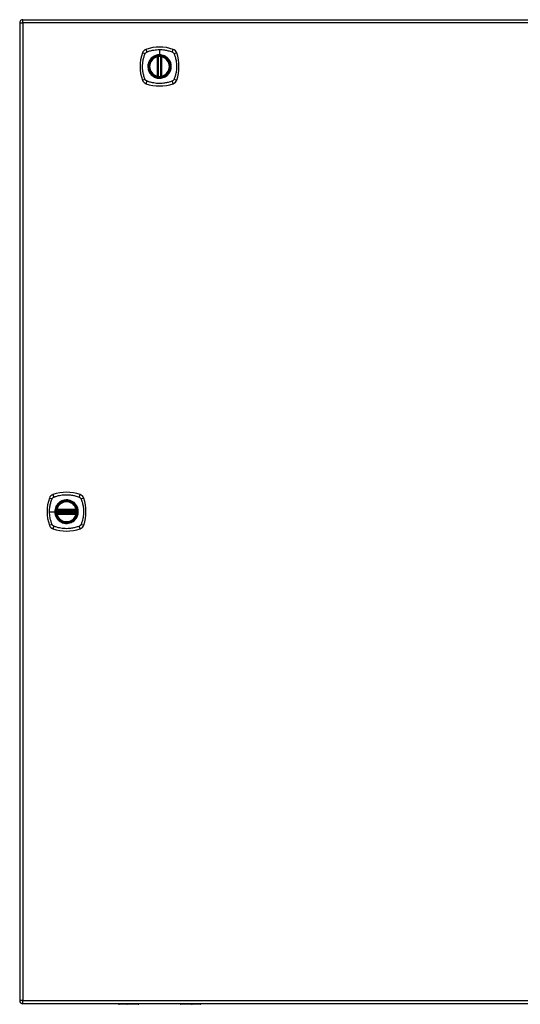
# Model space of a CAD drawing. Header units: inches. Extents: x 84 to 204, y 61 to 91.
# Tile 4 of 6: x 144 to 160, y 61 to 91. Entities that reach past the tile are written whole.
import ezdxf

# ---------------------------------------------------------------- set-up
doc = ezdxf.new("R2010")
doc.units = ezdxf.units.IN
doc.header["$MEASUREMENT"] = 0
doc.layers.add('Visible Edges(ANSI)', color=7, linetype='Continuous', lineweight=25)
doc.layers.add('Visible Tangent Edges(ANSI)', color=7, linetype='Continuous', lineweight=25)

msp = doc.modelspace()

# ---------------------------------------------------------------- linework, layer by layer
at = {"layer": 'Visible Edges(ANSI)'}
for p, q in [((144.554, 91.084), (204.159, 91.084)), ((144.455, 90.985), (144.455, 61.265)), ((148.646, 89.368), (148.646, 89.953)), ((148.666, 89.363), (148.666, 89.957)), ((148.745, 89.957), (148.745, 89.363)), ((148.765, 89.953), (148.765, 89.368)), ((145.583, 76.165), (146.176, 76.165)), ((146.176, 76.086), (145.583, 76.086)), ((145.587, 76.184), (146.172, 76.184)), ((146.172, 76.066), (145.587, 76.066)), ((204.159, 61.166), (144.554, 61.166)), ((148.06, 61.147), (147.475, 61.147)), ((148.076, 61.166), (148.076, 61.162)), ((149.335, 61.162), (149.335, 61.166)), ((149.936, 61.147), (149.351, 61.147))]:
    msp.add_line(p, q, dxfattribs=at)
for centre, radius in [((148.705, 89.66), 0.32), ((148.705, 89.66), 0.315), ((145.879, 76.125), 0.32), ((145.879, 76.125), 0.315)]:
    msp.add_circle(centre, radius, dxfattribs=at)
for centre, radius, start, end in [((144.554, 90.985), 0.099, 90, 180), ((148.351, 90.015), 0.177, 108.7722, 161.2278), ((148.705, 88.971), 1.28, 71.2278, 108.7722), ((149.06, 90.015), 0.177, 18.7722, 71.2278), ((149.394, 89.66), 1.28, 161.2278, 198.7722), ((148.705, 89.66), 0.313, 103.6344, 256.3656), ((148.705, 89.66), 0.313, 99.784, 103.6344), ((148.634, 89.953), 0.0118, 0, 103.6344), ((148.654, 89.957), 0.0118, 0, 99.784), ((148.705, 89.66), 0.313, 84.7499, 95.2501), ((148.757, 89.957), 0.0118, 80.216, 180), ((148.705, 89.66), 0.313, 76.3656, 80.216), ((148.776, 89.953), 0.0118, 76.3656, 180), ((148.705, 89.66), 0.313, 283.6344, 76.3656), ((148.016, 89.66), 1.28, 341.2278, 18.7722), ((148.351, 89.305), 0.177, 198.7722, 251.2278), ((148.634, 89.368), 0.0118, 256.3656, 0), ((148.705, 89.66), 0.313, 256.3656, 260.216), ((148.654, 89.363), 0.0118, 260.216, 0), ((148.705, 89.66), 0.313, 264.7499, 275.2501), ((148.757, 89.363), 0.0118, 180, 279.784), ((148.705, 89.66), 0.313, 279.784, 283.6344), ((148.776, 89.368), 0.0118, 180, 283.6344), ((149.06, 89.305), 0.177, 288.7722, 341.2278), ((148.705, 90.349), 1.28, 251.2278, 288.7722), ((145.525, 76.48), 0.177, 108.7722, 161.2278), ((145.879, 75.436), 1.28, 71.2278, 108.7722), ((146.234, 76.48), 0.177, 18.7722, 71.2278), ((146.568, 76.125), 1.28, 161.2278, 198.7722), ((145.879, 76.125), 0.313, 13.6344, 166.3656), ((145.19, 76.125), 1.28, 341.2278, 18.7722), ((145.879, 76.125), 0.313, 174.7499, 185.2501), ((145.879, 76.125), 0.313, 166.3656, 170.216), ((145.583, 76.176), 0.0118, 170.216, 270), ((145.583, 76.074), 0.0118, 90, 189.784), ((145.879, 76.125), 0.313, 189.784, 193.6344), ((145.587, 76.196), 0.0118, 166.3656, 270), ((145.587, 76.054), 0.0118, 90, 193.6344), ((145.879, 76.125), 0.313, 193.6344, 346.3656), ((146.172, 76.196), 0.0118, 270, 13.6344), ((146.172, 76.054), 0.0118, 346.3656, 90), ((146.176, 76.176), 0.0118, 270, 9.784), ((146.176, 76.074), 0.0118, 350.216, 90), ((145.879, 76.125), 0.313, 9.784, 13.6344), ((145.879, 76.125), 0.313, 346.3656, 350.216), ((145.879, 76.125), 0.313, 354.7499, 5.2501), ((145.525, 75.77), 0.177, 198.7722, 251.2278), ((145.879, 76.814), 1.28, 251.2278, 288.7722), ((146.234, 75.77), 0.177, 288.7722, 341.2278), ((144.554, 61.265), 0.099, 180, 270), ((147.475, 61.166), 0.0197, 180.5386, 270), ((148.06, 61.162), 0.0157, 270, 0), ((149.351, 61.162), 0.0157, 180, 270), ((149.936, 61.166), 0.0197, 270, 359.4614)]:
    msp.add_arc(centre, radius, start, end, dxfattribs=at)
for points, knots in [([(148.677, 89.972), (148.675, 89.972), (148.674, 89.972), (148.669, 89.971), (148.667, 89.971), (148.661, 89.97), (148.658, 89.97), (148.654, 89.969), (148.652, 89.969), (148.652, 89.969)], [0, 0, 0, 0, 0.01176793, 0.01176793, 0.03059662, 0.03059662, 0.06072253, 0.06072253, 0.09414345, 0.09414345, 0.09414345, 0.09414345]), ([(148.759, 89.969), (148.759, 89.969), (148.758, 89.969), (148.758, 89.969), (148.757, 89.969), (148.753, 89.97), (148.751, 89.97), (148.743, 89.971), (148.739, 89.971), (148.734, 89.972)], [0, 0, 0, 0, 0.01176876, 0.01176876, 0.03059878, 0.03059878, 0.0607268, 0.0607268, 0.09415008, 0.09415008, 0.09415008, 0.09415008]), ([(148.652, 89.352), (148.652, 89.352), (148.654, 89.352), (148.658, 89.351), (148.661, 89.35), (148.667, 89.35), (148.669, 89.349), (148.674, 89.349), (148.675, 89.349), (148.677, 89.349)], [0, 0, 0, 0, 0.03342093, 0.03342093, 0.06354683, 0.06354683, 0.08237552, 0.08237552, 0.09414345, 0.09414345, 0.09414345, 0.09414345]), ([(148.734, 89.349), (148.739, 89.349), (148.743, 89.349), (148.751, 89.35), (148.753, 89.351), (148.757, 89.351), (148.758, 89.352), (148.758, 89.352), (148.759, 89.352), (148.759, 89.352)], [0, 0, 0, 0, 0.03342328, 0.03342328, 0.06355131, 0.06355131, 0.08238132, 0.08238132, 0.09415008, 0.09415008, 0.09415008, 0.09415008]), ([(145.571, 76.178), (145.571, 76.178), (145.571, 76.178), (145.571, 76.177), (145.571, 76.177), (145.57, 76.173), (145.57, 76.17), (145.569, 76.163), (145.568, 76.158), (145.568, 76.154)], [0, 0, 0, 0, 0.01176876, 0.01176876, 0.03059878, 0.03059878, 0.0607268, 0.0607268, 0.09415008, 0.09415008, 0.09415008, 0.09415008]), ([(145.568, 76.097), (145.568, 76.095), (145.568, 76.093), (145.569, 76.089), (145.569, 76.087), (145.57, 76.081), (145.57, 76.078), (145.571, 76.073), (145.571, 76.072), (145.571, 76.072)], [0, 0, 0, 0, 0.01176793, 0.01176793, 0.03059662, 0.03059662, 0.06072253, 0.06072253, 0.09414345, 0.09414345, 0.09414345, 0.09414345]), ([(146.191, 76.154), (146.191, 76.158), (146.19, 76.163), (146.189, 76.17), (146.189, 76.173), (146.188, 76.177), (146.188, 76.177), (146.188, 76.178), (146.188, 76.178), (146.188, 76.178)], [0, 0, 0, 0, 0.03342328, 0.03342328, 0.06355131, 0.06355131, 0.08238132, 0.08238132, 0.09415008, 0.09415008, 0.09415008, 0.09415008]), ([(146.188, 76.072), (146.188, 76.072), (146.188, 76.073), (146.189, 76.078), (146.189, 76.081), (146.19, 76.087), (146.19, 76.089), (146.191, 76.093), (146.191, 76.095), (146.191, 76.097)], [0, 0, 0, 0, 0.03342093, 0.03342093, 0.06354683, 0.06354683, 0.08237552, 0.08237552, 0.09414345, 0.09414345, 0.09414345, 0.09414345])]:
    msp.add_open_spline(points, degree=3, knots=knots, dxfattribs=at)
at = {"layer": 'Visible Tangent Edges(ANSI)'}
for p, q in [((144.554, 90.985), (144.554, 91.084)), ((144.455, 90.985), (144.554, 90.985)), ((204.159, 90.985), (144.554, 90.985)), ((144.554, 90.985), (144.554, 61.265)), ((148.705, 90.177), (148.705, 90.017)), ((148.634, 89.953), (148.632, 89.964)), ((148.634, 89.953), (148.646, 89.953)), ((148.634, 89.953), (148.634, 89.368)), ((148.646, 89.953), (148.656, 89.953)), ((148.652, 89.969), (148.653, 89.963)), ((148.656, 89.957), (148.666, 89.957)), ((148.656, 89.368), (148.656, 89.953)), ((148.678, 89.96), (148.677, 89.972)), ((148.678, 89.36), (148.678, 89.96)), ((148.705, 90.012), (148.705, 90.017)), ((148.733, 89.96), (148.734, 89.972)), ((148.733, 89.96), (148.733, 89.36)), ((148.745, 89.957), (148.755, 89.957)), ((148.755, 89.953), (148.765, 89.953)), ((148.755, 89.953), (148.755, 89.368)), ((148.758, 89.963), (148.759, 89.969)), ((148.765, 89.953), (148.776, 89.953)), ((148.779, 89.964), (148.776, 89.953)), ((148.776, 89.368), (148.776, 89.953)), ((148.632, 89.356), (148.634, 89.368)), ((148.646, 89.368), (148.634, 89.368)), ((148.656, 89.368), (148.646, 89.368)), ((148.653, 89.358), (148.652, 89.352)), ((148.666, 89.363), (148.656, 89.363)), ((148.677, 89.349), (148.678, 89.36)), ((148.734, 89.349), (148.733, 89.36)), ((148.755, 89.363), (148.745, 89.363)), ((148.765, 89.368), (148.755, 89.368)), ((148.759, 89.352), (148.758, 89.358)), ((148.776, 89.368), (148.765, 89.368)), ((148.776, 89.368), (148.779, 89.356)), ((145.363, 76.125), (145.523, 76.125)), ((145.527, 76.125), (145.523, 76.125)), ((145.58, 76.153), (145.568, 76.154)), ((145.58, 76.098), (145.568, 76.097)), ((145.577, 76.177), (145.571, 76.178)), ((145.571, 76.072), (145.577, 76.073)), ((145.575, 76.199), (145.587, 76.196)), ((145.587, 76.054), (145.575, 76.051)), ((145.58, 76.153), (146.179, 76.153)), ((146.179, 76.098), (145.58, 76.098)), ((145.583, 76.165), (145.583, 76.175)), ((145.583, 76.076), (145.583, 76.086)), ((145.587, 76.184), (145.587, 76.196)), ((146.172, 76.196), (145.587, 76.196)), ((145.587, 76.175), (145.587, 76.184)), ((145.587, 76.175), (146.172, 76.175)), ((145.587, 76.066), (145.587, 76.076)), ((146.172, 76.076), (145.587, 76.076)), ((145.587, 76.054), (145.587, 76.066)), ((145.587, 76.054), (146.172, 76.054)), ((146.172, 76.196), (146.184, 76.199)), ((146.172, 76.196), (146.172, 76.184)), ((146.172, 76.184), (146.172, 76.175)), ((146.172, 76.076), (146.172, 76.066)), ((146.172, 76.066), (146.172, 76.054)), ((146.184, 76.051), (146.172, 76.054)), ((146.176, 76.175), (146.176, 76.165)), ((146.176, 76.086), (146.176, 76.076)), ((146.191, 76.154), (146.179, 76.153)), ((146.191, 76.097), (146.179, 76.098)), ((146.188, 76.178), (146.182, 76.177)), ((146.182, 76.073), (146.188, 76.072)), ((144.554, 61.265), (144.455, 61.265)), ((144.554, 61.166), (144.554, 61.265)), ((144.554, 61.265), (204.159, 61.265)), ((147.475, 61.166), (147.475, 61.147)), ((148.06, 61.147), (148.06, 61.166)), ((149.351, 61.166), (149.351, 61.147)), ((149.936, 61.147), (149.936, 61.166))]:
    msp.add_line(p, q, dxfattribs=at)
for centre, radius in [((148.705, 89.66), 0.346), ((148.705, 89.66), 0.342), ((148.705, 89.66), 0.325), ((148.705, 89.66), 0.324), ((145.879, 76.125), 0.346), ((145.879, 76.125), 0.342), ((145.879, 76.125), 0.325), ((145.879, 76.125), 0.324)]:
    msp.add_circle(centre, radius, dxfattribs=at)
for centre, start, end in [((148.705, 89.66), 103.6344, 256.3656), ((148.705, 89.66), 84.7499, 95.2501), ((148.705, 89.66), 283.6344, 76.3656), ((148.705, 89.66), 264.7499, 275.2501), ((145.879, 76.125), 13.6344, 166.3656), ((145.879, 76.125), 174.7499, 185.2501), ((145.879, 76.125), 193.6344, 346.3656), ((145.879, 76.125), 354.7499, 5.2501)]:
    msp.add_arc(centre, 0.301, start, end, dxfattribs=at)
for centre, major_axis, ratio, start_param, end_param in [((148.331, 90.073), (-0.037, 0.112), 0.042597, 0.170073, 1.307344), ((149.08, 90.073), (0.037, 0.112), 0.042597, 4.975842, 6.113112), ((148.293, 90.035), (-0.112, 0.037), 0.042597, 4.975842, 6.113112), ((148.652, 89.968), (-0.00893, -0.00773), 0.431674, 0, 1.315955), ((148.658, 89.957), (-0.0116, -0.0021), 0.025638, 4.856604, 6.283185), ((148.753, 89.957), (0.0116, -0.0021), 0.025638, 0, 1.426581), ((148.759, 89.968), (0.00893, -0.00773), 0.431674, 4.96723, 6.283185), ((149.118, 90.035), (0.112, 0.037), 0.042597, 0.170073, 1.307344), ((148.293, 89.286), (-0.112, -0.037), 0.042597, 0.170073, 1.307344), ((148.331, 89.248), (-0.037, -0.112), 0.042597, 4.975842, 6.113112), ((148.652, 89.352), (-0.00893, 0.00773), 0.431674, 4.96723, 6.283185), ((148.658, 89.363), (-0.0116, 0.0021), 0.025638, 0, 1.426581), ((148.753, 89.363), (0.0116, 0.0021), 0.025638, 4.856604, 6.283185), ((148.759, 89.352), (0.00893, 0.00773), 0.431674, 0, 1.315955), ((149.08, 89.248), (0.037, -0.112), 0.042597, 0.170073, 1.307344), ((149.118, 89.286), (0.112, -0.037), 0.042597, 4.975842, 6.113112), ((145.505, 76.538), (-0.037, 0.112), 0.042597, 0.170073, 1.307344), ((146.254, 76.538), (0.037, 0.112), 0.042597, 4.975842, 6.113112), ((145.467, 76.5), (-0.112, 0.037), 0.042597, 4.975842, 6.113112), ((146.292, 76.5), (0.112, 0.037), 0.042597, 0.170073, 1.307344), ((145.571, 76.178), (0.00773, 0.00893), 0.431674, 4.96723, 6.283185), ((145.571, 76.072), (0.00773, -0.00893), 0.431674, 0, 1.315955), ((145.583, 76.173), (0.0021, 0.0116), 0.025638, 0, 1.426581), ((145.583, 76.078), (0.0021, -0.0116), 0.025638, 4.856604, 6.283185), ((146.176, 76.173), (-0.0021, 0.0116), 0.025638, 4.856604, 6.283185), ((146.176, 76.078), (-0.0021, -0.0116), 0.025638, 0, 1.426581), ((146.188, 76.178), (-0.00773, 0.00893), 0.431674, 0, 1.315955), ((146.188, 76.072), (-0.00773, -0.00893), 0.431674, 4.96723, 6.283185), ((145.467, 75.751), (-0.112, -0.037), 0.042597, 0.170073, 1.307344), ((145.505, 75.713), (-0.037, -0.112), 0.042597, 4.975842, 6.113112), ((146.254, 75.713), (0.037, -0.112), 0.042597, 0.170073, 1.307344), ((146.292, 75.751), (0.112, -0.037), 0.042597, 4.975842, 6.113112)]:
    msp.add_ellipse(centre, major_axis=major_axis, ratio=ratio, start_param=start_param, end_param=end_param, dxfattribs=at)
for points, knots in [([(148.317, 90.1), (148.321, 90.102), (148.326, 90.104), (148.33, 90.107), (148.334, 90.108), (148.337, 90.109), (148.348, 90.113), (148.355, 90.116), (148.377, 90.123), (148.391, 90.128), (148.424, 90.138), (148.443, 90.143), (148.483, 90.152), (148.505, 90.157), (148.556, 90.166), (148.586, 90.17), (148.646, 90.175), (148.675, 90.177), (148.705, 90.177)], [-2.0916334, -2.0916334, -2.0916334, -2.0916334, -2.0642813, -2.0642813, -2.0642813, -2.0356922, -2.0356922, -1.9797509, -1.9797509, -1.8678685, -1.8678685, -1.7251565, -1.7251565, -1.5653756, -1.5653756, -1.3447881, -1.3447881, -1.1256399, -1.1256399, -1.1256399, -1.1256399]), ([(148.705, 90.177), (148.709, 90.177), (148.713, 90.177), (148.763, 90.176), (148.809, 90.173), (148.893, 90.16), (148.932, 90.152), (149.007, 90.132), (149.044, 90.12), (149.081, 90.107), (149.085, 90.104), (149.09, 90.102), (149.094, 90.1)], [-1.1256399, -1.1256399, -1.1256399, -1.1256399, -1.0995163, -1.0995163, -0.7599169, -0.7599169, -0.4729864, -0.4729864, -0.1860606, -0.1860606, -0.1860606, -0.158713, -0.158713, -0.158713, -0.158713]), ([(148.266, 89.272), (148.263, 89.276), (148.261, 89.28), (148.259, 89.285), (148.246, 89.321), (148.234, 89.358), (148.214, 89.434), (148.206, 89.472), (148.193, 89.557), (148.189, 89.603), (148.189, 89.683), (148.19, 89.717), (148.196, 89.78), (148.2, 89.81), (148.209, 89.861), (148.213, 89.882), (148.223, 89.922), (148.228, 89.941), (148.238, 89.974), (148.243, 89.989), (148.25, 90.01), (148.253, 90.018), (148.256, 90.028), (148.258, 90.032), (148.259, 90.036), (148.261, 90.04), (148.263, 90.045), (148.266, 90.049)], [-2.091632, -2.091632, -2.091632, -2.091632, -2.064284, -2.064284, -2.064284, -1.777358, -1.777358, -1.490428, -1.490428, -1.150828, -1.150828, -0.905556, -0.905556, -0.684969, -0.684969, -0.525188, -0.525188, -0.382476, -0.382476, -0.270594, -0.270594, -0.214652, -0.214652, -0.186063, -0.186063, -0.186063, -0.158711, -0.158711, -0.158711, -0.158711]), ([(148.266, 90.049), (148.266, 90.05), (148.266, 90.051), (148.27, 90.057), (148.273, 90.062), (148.28, 90.071), (148.283, 90.075), (148.287, 90.079)], [-0.07033438, -0.07033438, -0.07033438, -0.07033438, -0.06421309, -0.06421309, -0.02948796, -0.02948796, 0, 0, 0, 0]), ([(148.287, 90.079), (148.295, 90.087), (148.305, 90.094), (148.316, 90.1), (148.316, 90.1), (148.317, 90.1)], [-0.96795364, -0.96795364, -0.96795364, -0.96795364, -0.90021117, -0.90021117, -0.8975441, -0.8975441, -0.8975441, -0.8975441]), ([(148.431, 89.888), (148.396, 89.846), (148.37, 89.795), (148.35, 89.708), (148.347, 89.672), (148.353, 89.585), (148.368, 89.534), (148.404, 89.469), (148.417, 89.45), (148.431, 89.433)], [-2.261677, -2.261677, -2.261677, -2.261677, -1.798938, -1.798938, -1.507093, -1.507093, -1.067939, -1.067939, -0.878435, -0.878435, -0.878435, -0.878435]), ([(148.705, 90.012), (148.728, 90.012), (148.751, 90.01), (148.803, 90), (148.83, 89.991), (148.883, 89.966), (148.908, 89.95), (148.93, 89.932), (148.964, 89.903), (148.993, 89.869), (149.036, 89.79), (149.05, 89.746), (149.059, 89.667), (149.058, 89.632), (149.042, 89.539), (149.015, 89.482), (148.977, 89.435), (148.949, 89.402), (148.916, 89.374), (148.84, 89.332), (148.797, 89.318), (148.735, 89.309), (148.714, 89.308), (148.655, 89.31), (148.617, 89.317), (148.544, 89.345), (148.51, 89.364), (148.481, 89.389), (148.447, 89.417), (148.418, 89.452), (148.372, 89.536), (148.357, 89.586), (148.352, 89.672), (148.355, 89.707), (148.375, 89.793), (148.4, 89.843), (148.434, 89.885), (148.463, 89.921), (148.5, 89.95), (148.557, 89.98), (148.573, 89.987), (148.627, 90.006), (148.666, 90.012), (148.705, 90.012)], [-3.141593, -3.141593, -3.141593, -3.141593, -2.946484, -2.946484, -2.698623, -2.698623, -2.450768, -2.450768, -2.450768, -2.075295, -2.075295, -1.686192, -1.686192, -1.395223, -1.395223, -0.880236, -0.880236, -0.880236, -0.512165, -0.512165, -0.139879, -0.139879, 0.031355, 0.031355, 0.361026, 0.361026, 0.690691, 0.690691, 0.690691, 1.067939, 1.067939, 1.507093, 1.507093, 1.798938, 1.798938, 2.261677, 2.261677, 2.261677, 2.656394, 2.656394, 2.806973, 2.806973, 3.141593, 3.141593, 3.141593, 3.141593]), ([(148.705, 90.017), (148.666, 90.017), (148.626, 90.01), (148.571, 89.991), (148.555, 89.984), (148.517, 89.964), (148.497, 89.951), (148.478, 89.935)], [-3.1415927, -3.1415927, -3.1415927, -3.1415927, -2.8069728, -2.8069728, -2.6563938, -2.6563938, -2.4492433, -2.4492433, -2.4492433, -2.4492433]), ([(148.653, 89.963), (148.652, 89.963), (148.651, 89.964), (148.649, 89.965), (148.647, 89.965), (148.645, 89.965), (148.644, 89.965), (148.643, 89.966), (148.642, 89.966), (148.641, 89.966), (148.64, 89.966), (148.638, 89.965), (148.637, 89.965), (148.634, 89.965), (148.633, 89.965), (148.632, 89.964)], [0, 0, 0, 0, 0.0147084, 0.0147084, 0.031518, 0.031518, 0.04202399, 0.04202399, 0.04727699, 0.04727699, 0.05568179, 0.05568179, 0.06912947, 0.06912947, 0.08404799, 0.08404799, 0.08404799, 0.08404799]), ([(148.656, 89.957), (148.656, 89.958), (148.655, 89.959), (148.655, 89.96), (148.654, 89.961), (148.654, 89.962), (148.653, 89.963)], [-0.0331638, -0.0331638, -0.0331638, -0.0331638, -0.01452823, -0.01452823, -0.01452823, 0, 0, 0, 0]), ([(148.656, 89.953), (148.656, 89.953), (148.656, 89.954), (148.656, 89.955), (148.656, 89.955), (148.656, 89.956), (148.656, 89.956), (148.656, 89.957), (148.656, 89.957), (148.656, 89.957)], [0, 0, 0, 0, 0.00371762, 0.00371762, 0.00706872, 0.00706872, 0.00916316, 0.00916316, 0.01047218, 0.01047218, 0.01047218, 0.01047218]), ([(148.666, 89.957), (148.666, 89.957), (148.667, 89.957), (148.669, 89.958), (148.67, 89.958), (148.673, 89.959), (148.674, 89.959), (148.676, 89.96), (148.677, 89.96), (148.678, 89.96)], [-0.09414345, -0.09414345, -0.09414345, -0.09414345, -0.06072253, -0.06072253, -0.03059662, -0.03059662, -0.01176793, -0.01176793, 0, 0, 0, 0]), ([(148.933, 89.935), (148.91, 89.954), (148.885, 89.97), (148.832, 89.995), (148.804, 90.005), (148.752, 90.015), (148.729, 90.017), (148.705, 90.017)], [2.4507676, 2.4507676, 2.4507676, 2.4507676, 2.6986231, 2.6986231, 2.9464842, 2.9464842, 3.1415927, 3.1415927, 3.1415927, 3.1415927]), ([(148.733, 89.96), (148.735, 89.96), (148.737, 89.959), (148.741, 89.958), (148.742, 89.958), (148.744, 89.957), (148.744, 89.957), (148.745, 89.957), (148.745, 89.957), (148.745, 89.957)], [-0.09415008, -0.09415008, -0.09415008, -0.09415008, -0.0607268, -0.0607268, -0.03059878, -0.03059878, -0.01176876, -0.01176876, 0, 0, 0, 0]), ([(148.755, 89.957), (148.755, 89.957), (148.755, 89.957), (148.755, 89.956), (148.755, 89.956), (148.755, 89.955), (148.755, 89.955), (148.755, 89.954), (148.755, 89.953), (148.755, 89.953)], [0, 0, 0, 0, 0.00130902, 0.00130902, 0.00340346, 0.00340346, 0.00675456, 0.00675456, 0.01047218, 0.01047218, 0.01047218, 0.01047218]), ([(148.779, 89.964), (148.778, 89.965), (148.777, 89.965), (148.774, 89.965), (148.772, 89.966), (148.77, 89.966), (148.769, 89.966), (148.767, 89.965), (148.767, 89.965), (148.766, 89.965), (148.765, 89.965), (148.763, 89.965), (148.762, 89.965), (148.76, 89.964), (148.759, 89.963), (148.758, 89.963)], [-0.00107612, -0.00107612, -0.00107612, -0.00107612, 0.01363228, 0.01363228, 0.03044188, 0.03044188, 0.04094788, 0.04094788, 0.04620088, 0.04620088, 0.05460568, 0.05460568, 0.06805335, 0.06805335, 0.08297187, 0.08297187, 0.08297187, 0.08297187]), ([(148.98, 89.433), (149.019, 89.48), (149.046, 89.537), (149.063, 89.631), (149.064, 89.667), (149.055, 89.747), (149.04, 89.792), (149.007, 89.852), (148.994, 89.871), (148.98, 89.888)], [0.880236, 0.880236, 0.880236, 0.880236, 1.395223, 1.395223, 1.686192, 1.686192, 2.075295, 2.075295, 2.263394, 2.263394, 2.263394, 2.263394]), ([(149.094, 90.1), (149.102, 90.097), (149.109, 90.092), (149.126, 90.078), (149.135, 90.068), (149.143, 90.054), (149.144, 90.051), (149.145, 90.049)], [0, 0, 0, 0, 0.0481127, 0.0481127, 0.1250929, 0.1250929, 0.1407015, 0.1407015, 0.1407015, 0.1407015]), ([(149.145, 90.049), (149.147, 90.045), (149.15, 90.04), (149.152, 90.036), (149.153, 90.032), (149.154, 90.028), (149.158, 90.018), (149.161, 90.01), (149.168, 89.989), (149.173, 89.974), (149.183, 89.941), (149.188, 89.922), (149.198, 89.882), (149.202, 89.861), (149.211, 89.81), (149.215, 89.78), (149.221, 89.717), (149.222, 89.683), (149.221, 89.603), (149.218, 89.557), (149.205, 89.472), (149.197, 89.434), (149.177, 89.358), (149.165, 89.321), (149.152, 89.285), (149.15, 89.28), (149.147, 89.276), (149.145, 89.272)], [-2.091633, -2.091633, -2.091633, -2.091633, -2.064281, -2.064281, -2.064281, -2.035692, -2.035692, -1.979751, -1.979751, -1.867869, -1.867869, -1.725157, -1.725157, -1.565376, -1.565376, -1.344788, -1.344788, -1.099516, -1.099516, -0.759917, -0.759917, -0.472986, -0.472986, -0.186061, -0.186061, -0.186061, -0.158713, -0.158713, -0.158713, -0.158713]), ([(148.317, 89.22), (148.315, 89.221), (148.313, 89.222), (148.303, 89.228), (148.296, 89.233), (148.283, 89.245), (148.278, 89.251), (148.27, 89.262), (148.268, 89.267), (148.266, 89.272)], [-0.1406326, -0.1406326, -0.1406326, -0.1406326, -0.1276168, -0.1276168, -0.0774468, -0.0774468, -0.0297872, -0.0297872, 0, 0, 0, 0]), ([(149.094, 89.22), (149.09, 89.218), (149.085, 89.216), (149.081, 89.214), (149.044, 89.2), (149.007, 89.188), (148.932, 89.169), (148.893, 89.161), (148.809, 89.148), (148.763, 89.144), (148.683, 89.143), (148.649, 89.145), (148.586, 89.15), (148.556, 89.154), (148.505, 89.164), (148.483, 89.168), (148.443, 89.178), (148.424, 89.183), (148.391, 89.193), (148.377, 89.197), (148.355, 89.205), (148.348, 89.207), (148.337, 89.211), (148.334, 89.213), (148.33, 89.214), (148.326, 89.216), (148.321, 89.218), (148.317, 89.22)], [-2.091632, -2.091632, -2.091632, -2.091632, -2.064284, -2.064284, -2.064284, -1.777358, -1.777358, -1.490428, -1.490428, -1.150828, -1.150828, -0.905556, -0.905556, -0.684969, -0.684969, -0.525188, -0.525188, -0.382476, -0.382476, -0.270594, -0.270594, -0.214652, -0.214652, -0.186063, -0.186063, -0.186063, -0.158711, -0.158711, -0.158711, -0.158711]), ([(148.478, 89.386), (148.508, 89.361), (148.542, 89.341), (148.616, 89.313), (148.655, 89.305), (148.714, 89.303), (148.735, 89.304), (148.799, 89.313), (148.842, 89.328), (148.899, 89.36), (148.917, 89.372), (148.933, 89.386)], [-0.690691, -0.690691, -0.690691, -0.690691, -0.361026, -0.361026, -0.031355, -0.031355, 0.139879, 0.139879, 0.512165, 0.512165, 0.692534, 0.692534, 0.692534, 0.692534]), ([(148.632, 89.356), (148.633, 89.356), (148.634, 89.355), (148.637, 89.355), (148.639, 89.355), (148.641, 89.355), (148.642, 89.355), (148.643, 89.355), (148.644, 89.355), (148.645, 89.355), (148.646, 89.355), (148.648, 89.356), (148.649, 89.356), (148.651, 89.357), (148.652, 89.357), (148.653, 89.358)], [-0.00107612, -0.00107612, -0.00107612, -0.00107612, 0.01363228, 0.01363228, 0.03044188, 0.03044188, 0.04094788, 0.04094788, 0.04620088, 0.04620088, 0.05460568, 0.05460568, 0.06805335, 0.06805335, 0.08297187, 0.08297187, 0.08297187, 0.08297187]), ([(148.656, 89.363), (148.656, 89.364), (148.656, 89.364), (148.656, 89.364), (148.656, 89.364), (148.656, 89.365), (148.656, 89.366), (148.656, 89.367), (148.656, 89.367), (148.656, 89.368)], [0, 0, 0, 0, 0.00130902, 0.00130902, 0.00340346, 0.00340346, 0.00675456, 0.00675456, 0.01047218, 0.01047218, 0.01047218, 0.01047218]), ([(148.678, 89.36), (148.677, 89.36), (148.676, 89.361), (148.674, 89.361), (148.673, 89.361), (148.67, 89.362), (148.669, 89.363), (148.667, 89.363), (148.666, 89.363), (148.666, 89.363)], [-0.09414345, -0.09414345, -0.09414345, -0.09414345, -0.08237552, -0.08237552, -0.06354683, -0.06354683, -0.03342093, -0.03342093, 0, 0, 0, 0]), ([(148.745, 89.363), (148.745, 89.363), (148.745, 89.363), (148.744, 89.363), (148.744, 89.363), (148.742, 89.363), (148.741, 89.362), (148.737, 89.361), (148.735, 89.361), (148.733, 89.36)], [-0.09415008, -0.09415008, -0.09415008, -0.09415008, -0.08238132, -0.08238132, -0.06355131, -0.06355131, -0.03342328, -0.03342328, 0, 0, 0, 0]), ([(148.755, 89.368), (148.755, 89.367), (148.755, 89.367), (148.755, 89.366), (148.755, 89.365), (148.755, 89.364), (148.755, 89.364), (148.755, 89.364), (148.755, 89.364), (148.755, 89.363)], [0, 0, 0, 0, 0.00371762, 0.00371762, 0.00706872, 0.00706872, 0.00916316, 0.00916316, 0.01047218, 0.01047218, 0.01047218, 0.01047218]), ([(148.755, 89.363), (148.755, 89.362), (148.756, 89.361), (148.756, 89.36), (148.757, 89.359), (148.757, 89.358), (148.758, 89.358)], [-0.0331638, -0.0331638, -0.0331638, -0.0331638, -0.01452823, -0.01452823, -0.01452823, 0, 0, 0, 0]), ([(148.758, 89.358), (148.759, 89.357), (148.76, 89.357), (148.762, 89.356), (148.764, 89.356), (148.766, 89.355), (148.767, 89.355), (148.768, 89.355), (148.769, 89.355), (148.77, 89.355), (148.771, 89.355), (148.773, 89.355), (148.774, 89.355), (148.777, 89.355), (148.778, 89.356), (148.779, 89.356)], [0, 0, 0, 0, 0.0147084, 0.0147084, 0.031518, 0.031518, 0.04202399, 0.04202399, 0.04727699, 0.04727699, 0.05568179, 0.05568179, 0.06912947, 0.06912947, 0.08404799, 0.08404799, 0.08404799, 0.08404799]), ([(149.145, 89.272), (149.142, 89.264), (149.137, 89.257), (149.124, 89.24), (149.113, 89.231), (149.099, 89.223), (149.097, 89.221), (149.094, 89.22)], [0, 0, 0, 0, 0.0481127, 0.0481127, 0.1250929, 0.1250929, 0.1407015, 0.1407015, 0.1407015, 0.1407015]), ([(145.491, 76.565), (145.495, 76.567), (145.5, 76.569), (145.504, 76.572), (145.508, 76.573), (145.511, 76.574), (145.522, 76.578), (145.529, 76.581), (145.551, 76.588), (145.565, 76.593), (145.598, 76.603), (145.617, 76.608), (145.657, 76.617), (145.679, 76.622), (145.73, 76.631), (145.76, 76.635), (145.823, 76.641), (145.857, 76.642), (145.937, 76.641), (145.983, 76.638), (146.067, 76.625), (146.106, 76.617), (146.181, 76.597), (146.218, 76.585), (146.255, 76.572), (146.259, 76.569), (146.264, 76.567), (146.268, 76.565)], [-2.091633, -2.091633, -2.091633, -2.091633, -2.064281, -2.064281, -2.064281, -2.035692, -2.035692, -1.979751, -1.979751, -1.867869, -1.867869, -1.725157, -1.725157, -1.565376, -1.565376, -1.344788, -1.344788, -1.099516, -1.099516, -0.759917, -0.759917, -0.472986, -0.472986, -0.186061, -0.186061, -0.186061, -0.158713, -0.158713, -0.158713, -0.158713]), ([(145.363, 76.125), (145.363, 76.129), (145.363, 76.132), (145.363, 76.182), (145.367, 76.229), (145.38, 76.313), (145.388, 76.352), (145.408, 76.427), (145.42, 76.464), (145.433, 76.501), (145.435, 76.505), (145.437, 76.51), (145.44, 76.514)], [-1.1256399, -1.1256399, -1.1256399, -1.1256399, -1.0995163, -1.0995163, -0.7599169, -0.7599169, -0.4729864, -0.4729864, -0.1860606, -0.1860606, -0.1860606, -0.158713, -0.158713, -0.158713, -0.158713]), ([(145.44, 76.514), (145.443, 76.521), (145.448, 76.529), (145.461, 76.546), (145.472, 76.555), (145.486, 76.563), (145.488, 76.564), (145.491, 76.565)], [0, 0, 0, 0, 0.0481127, 0.0481127, 0.1250929, 0.1250929, 0.1407015, 0.1407015, 0.1407015, 0.1407015]), ([(145.605, 76.353), (145.586, 76.33), (145.57, 76.305), (145.545, 76.252), (145.535, 76.224), (145.525, 76.172), (145.523, 76.148), (145.523, 76.125)], [2.4507676, 2.4507676, 2.4507676, 2.4507676, 2.6986231, 2.6986231, 2.9464842, 2.9464842, 3.1415927, 3.1415927, 3.1415927, 3.1415927]), ([(145.527, 76.125), (145.527, 76.148), (145.53, 76.171), (145.54, 76.222), (145.549, 76.25), (145.574, 76.303), (145.59, 76.328), (145.608, 76.35), (145.636, 76.384), (145.67, 76.412), (145.749, 76.456), (145.794, 76.47), (145.873, 76.479), (145.908, 76.478), (146.001, 76.461), (146.058, 76.435), (146.104, 76.397), (146.138, 76.369), (146.165, 76.336), (146.208, 76.26), (146.222, 76.217), (146.231, 76.154), (146.232, 76.134), (146.23, 76.075), (146.223, 76.037), (146.195, 75.964), (146.175, 75.93), (146.151, 75.9), (146.123, 75.866), (146.088, 75.838), (146.004, 75.792), (145.953, 75.777), (145.867, 75.772), (145.833, 75.775), (145.747, 75.794), (145.696, 75.819), (145.655, 75.854), (145.619, 75.883), (145.589, 75.92), (145.56, 75.977), (145.553, 75.993), (145.534, 76.047), (145.527, 76.086), (145.527, 76.125)], [-3.141593, -3.141593, -3.141593, -3.141593, -2.946484, -2.946484, -2.698623, -2.698623, -2.450768, -2.450768, -2.450768, -2.075295, -2.075295, -1.686192, -1.686192, -1.395223, -1.395223, -0.880236, -0.880236, -0.880236, -0.512165, -0.512165, -0.139879, -0.139879, 0.031355, 0.031355, 0.361026, 0.361026, 0.690691, 0.690691, 0.690691, 1.067939, 1.067939, 1.507093, 1.507093, 1.798938, 1.798938, 2.261677, 2.261677, 2.261677, 2.656394, 2.656394, 2.806973, 2.806973, 3.141593, 3.141593, 3.141593, 3.141593]), ([(146.107, 76.4), (146.06, 76.439), (146.002, 76.466), (145.908, 76.483), (145.873, 76.484), (145.793, 76.474), (145.748, 76.46), (145.687, 76.427), (145.669, 76.414), (145.652, 76.4)], [0.880236, 0.880236, 0.880236, 0.880236, 1.395223, 1.395223, 1.686192, 1.686192, 2.075295, 2.075295, 2.263394, 2.263394, 2.263394, 2.263394]), ([(146.154, 75.898), (146.179, 75.928), (146.199, 75.962), (146.227, 76.036), (146.235, 76.074), (146.237, 76.134), (146.236, 76.155), (146.227, 76.218), (146.212, 76.262), (146.18, 76.319), (146.168, 76.336), (146.154, 76.353)], [-0.690691, -0.690691, -0.690691, -0.690691, -0.361026, -0.361026, -0.031355, -0.031355, 0.139879, 0.139879, 0.512165, 0.512165, 0.692534, 0.692534, 0.692534, 0.692534]), ([(146.268, 76.565), (146.276, 76.562), (146.283, 76.557), (146.3, 76.543), (146.309, 76.533), (146.317, 76.519), (146.318, 76.516), (146.319, 76.514)], [0, 0, 0, 0, 0.0481127, 0.0481127, 0.1250929, 0.1250929, 0.1407015, 0.1407015, 0.1407015, 0.1407015]), ([(146.319, 76.514), (146.321, 76.51), (146.324, 76.505), (146.326, 76.501), (146.339, 76.464), (146.351, 76.427), (146.371, 76.352), (146.379, 76.313), (146.392, 76.229), (146.395, 76.182), (146.396, 76.102), (146.395, 76.069), (146.389, 76.005), (146.385, 75.976), (146.376, 75.925), (146.372, 75.903), (146.362, 75.863), (146.357, 75.844), (146.347, 75.811), (146.342, 75.797), (146.335, 75.775), (146.332, 75.768), (146.328, 75.757), (146.327, 75.754), (146.326, 75.75), (146.324, 75.745), (146.321, 75.741), (146.319, 75.737)], [-2.091632, -2.091632, -2.091632, -2.091632, -2.064284, -2.064284, -2.064284, -1.777358, -1.777358, -1.490428, -1.490428, -1.150828, -1.150828, -0.905556, -0.905556, -0.684969, -0.684969, -0.525188, -0.525188, -0.382476, -0.382476, -0.270594, -0.270594, -0.214652, -0.214652, -0.186063, -0.186063, -0.186063, -0.158711, -0.158711, -0.158711, -0.158711]), ([(145.44, 75.737), (145.437, 75.741), (145.435, 75.745), (145.433, 75.75), (145.432, 75.754), (145.43, 75.757), (145.427, 75.768), (145.424, 75.775), (145.417, 75.797), (145.412, 75.811), (145.402, 75.844), (145.397, 75.863), (145.387, 75.903), (145.383, 75.925), (145.374, 75.976), (145.37, 76.005), (145.364, 76.065), (145.363, 76.095), (145.363, 76.125)], [-2.0916334, -2.0916334, -2.0916334, -2.0916334, -2.0642813, -2.0642813, -2.0642813, -2.0356922, -2.0356922, -1.9797509, -1.9797509, -1.8678685, -1.8678685, -1.7251565, -1.7251565, -1.5653756, -1.5653756, -1.3447881, -1.3447881, -1.1256399, -1.1256399, -1.1256399, -1.1256399]), ([(145.523, 76.125), (145.523, 76.086), (145.529, 76.045), (145.548, 75.991), (145.555, 75.975), (145.575, 75.937), (145.589, 75.917), (145.605, 75.898)], [-3.1415927, -3.1415927, -3.1415927, -3.1415927, -2.8069728, -2.8069728, -2.6563938, -2.6563938, -2.4492433, -2.4492433, -2.4492433, -2.4492433]), ([(145.575, 76.199), (145.575, 76.198), (145.575, 76.196), (145.574, 76.194), (145.574, 76.192), (145.574, 76.19), (145.574, 76.189), (145.574, 76.187), (145.574, 76.187), (145.574, 76.186), (145.575, 76.185), (145.575, 76.183), (145.575, 76.182), (145.576, 76.18), (145.576, 76.178), (145.577, 76.177)], [-0.00107612, -0.00107612, -0.00107612, -0.00107612, 0.01363228, 0.01363228, 0.03044188, 0.03044188, 0.04094788, 0.04094788, 0.04620088, 0.04620088, 0.05460568, 0.05460568, 0.06805335, 0.06805335, 0.08297187, 0.08297187, 0.08297187, 0.08297187]), ([(145.577, 76.073), (145.576, 76.072), (145.576, 76.071), (145.575, 76.068), (145.575, 76.067), (145.574, 76.065), (145.574, 76.064), (145.574, 76.062), (145.574, 76.062), (145.574, 76.061), (145.574, 76.06), (145.574, 76.058), (145.574, 76.057), (145.575, 76.054), (145.575, 76.053), (145.575, 76.051)], [0, 0, 0, 0, 0.0147084, 0.0147084, 0.031518, 0.031518, 0.04202399, 0.04202399, 0.04727699, 0.04727699, 0.05568179, 0.05568179, 0.06912947, 0.06912947, 0.08404799, 0.08404799, 0.08404799, 0.08404799]), ([(145.583, 76.076), (145.581, 76.076), (145.58, 76.075), (145.579, 76.075), (145.578, 76.074), (145.578, 76.074), (145.577, 76.073)], [-0.0331638, -0.0331638, -0.0331638, -0.0331638, -0.01452823, -0.01452823, -0.01452823, 0, 0, 0, 0]), ([(145.58, 76.153), (145.58, 76.155), (145.58, 76.157), (145.581, 76.161), (145.582, 76.162), (145.582, 76.164), (145.582, 76.164), (145.583, 76.165), (145.583, 76.165), (145.583, 76.165)], [-0.09415008, -0.09415008, -0.09415008, -0.09415008, -0.0607268, -0.0607268, -0.03059878, -0.03059878, -0.01176876, -0.01176876, 0, 0, 0, 0]), ([(145.583, 76.086), (145.583, 76.086), (145.582, 76.086), (145.582, 76.089), (145.581, 76.09), (145.581, 76.093), (145.58, 76.094), (145.58, 76.096), (145.58, 76.097), (145.58, 76.098)], [-0.09414345, -0.09414345, -0.09414345, -0.09414345, -0.06072253, -0.06072253, -0.03059662, -0.03059662, -0.01176793, -0.01176793, 0, 0, 0, 0]), ([(145.583, 76.175), (145.583, 76.175), (145.583, 76.175), (145.583, 76.175), (145.584, 76.175), (145.584, 76.175), (145.585, 76.175), (145.586, 76.175), (145.586, 76.175), (145.587, 76.175)], [0, 0, 0, 0, 0.00130902, 0.00130902, 0.00340346, 0.00340346, 0.00675456, 0.00675456, 0.01047218, 0.01047218, 0.01047218, 0.01047218]), ([(145.587, 76.076), (145.586, 76.076), (145.586, 76.076), (145.585, 76.076), (145.584, 76.076), (145.584, 76.076), (145.583, 76.076), (145.583, 76.076), (145.583, 76.076), (145.583, 76.076)], [0, 0, 0, 0, 0.00371762, 0.00371762, 0.00706872, 0.00706872, 0.00916316, 0.00916316, 0.01047218, 0.01047218, 0.01047218, 0.01047218]), ([(146.172, 76.175), (146.173, 76.175), (146.173, 76.175), (146.174, 76.175), (146.174, 76.175), (146.175, 76.175), (146.175, 76.175), (146.176, 76.175), (146.176, 76.175), (146.176, 76.175)], [0, 0, 0, 0, 0.00371762, 0.00371762, 0.00706872, 0.00706872, 0.00916316, 0.00916316, 0.01047218, 0.01047218, 0.01047218, 0.01047218]), ([(146.176, 76.076), (146.176, 76.076), (146.176, 76.076), (146.175, 76.076), (146.175, 76.076), (146.174, 76.076), (146.174, 76.076), (146.173, 76.076), (146.173, 76.076), (146.172, 76.076)], [0, 0, 0, 0, 0.00130902, 0.00130902, 0.00340346, 0.00340346, 0.00675456, 0.00675456, 0.01047218, 0.01047218, 0.01047218, 0.01047218]), ([(146.176, 76.175), (146.177, 76.175), (146.179, 76.175), (146.18, 76.176), (146.181, 76.176), (146.181, 76.177), (146.182, 76.177)], [-0.0331638, -0.0331638, -0.0331638, -0.0331638, -0.01452823, -0.01452823, -0.01452823, 0, 0, 0, 0]), ([(146.176, 76.165), (146.176, 76.165), (146.176, 76.165), (146.176, 76.164), (146.177, 76.164), (146.177, 76.162), (146.178, 76.161), (146.178, 76.157), (146.179, 76.155), (146.179, 76.153)], [-0.09415008, -0.09415008, -0.09415008, -0.09415008, -0.08238132, -0.08238132, -0.06355131, -0.06355131, -0.03342328, -0.03342328, 0, 0, 0, 0]), ([(146.179, 76.098), (146.179, 76.097), (146.179, 76.096), (146.179, 76.094), (146.178, 76.093), (146.178, 76.09), (146.177, 76.089), (146.176, 76.086), (146.176, 76.086), (146.176, 76.086)], [-0.09414345, -0.09414345, -0.09414345, -0.09414345, -0.08237552, -0.08237552, -0.06354683, -0.06354683, -0.03342093, -0.03342093, 0, 0, 0, 0]), ([(146.182, 76.177), (146.183, 76.178), (146.183, 76.18), (146.184, 76.182), (146.184, 76.183), (146.185, 76.186), (146.185, 76.187), (146.185, 76.188), (146.185, 76.189), (146.185, 76.19), (146.185, 76.191), (146.185, 76.193), (146.185, 76.194), (146.184, 76.196), (146.184, 76.198), (146.184, 76.199)], [0, 0, 0, 0, 0.0147084, 0.0147084, 0.031518, 0.031518, 0.04202399, 0.04202399, 0.04727699, 0.04727699, 0.05568179, 0.05568179, 0.06912947, 0.06912947, 0.08404799, 0.08404799, 0.08404799, 0.08404799]), ([(146.184, 76.051), (146.184, 76.053), (146.184, 76.054), (146.185, 76.057), (146.185, 76.058), (146.185, 76.061), (146.185, 76.062), (146.185, 76.063), (146.185, 76.064), (146.185, 76.065), (146.184, 76.066), (146.184, 76.068), (146.184, 76.069), (146.183, 76.071), (146.183, 76.072), (146.182, 76.073)], [-0.00107612, -0.00107612, -0.00107612, -0.00107612, 0.01363228, 0.01363228, 0.03044188, 0.03044188, 0.04094788, 0.04094788, 0.04620088, 0.04620088, 0.05460568, 0.05460568, 0.06805335, 0.06805335, 0.08297187, 0.08297187, 0.08297187, 0.08297187]), ([(145.652, 75.851), (145.694, 75.816), (145.745, 75.79), (145.832, 75.77), (145.867, 75.767), (145.954, 75.772), (146.006, 75.787), (146.071, 75.824), (146.09, 75.836), (146.107, 75.851)], [-2.261677, -2.261677, -2.261677, -2.261677, -1.798938, -1.798938, -1.507093, -1.507093, -1.067939, -1.067939, -0.878435, -0.878435, -0.878435, -0.878435]), ([(145.461, 75.706), (145.452, 75.715), (145.445, 75.725), (145.44, 75.736), (145.44, 75.736), (145.44, 75.737)], [-0.96795364, -0.96795364, -0.96795364, -0.96795364, -0.90021117, -0.90021117, -0.8975441, -0.8975441, -0.8975441, -0.8975441]), ([(145.491, 75.685), (145.49, 75.686), (145.489, 75.686), (145.483, 75.689), (145.477, 75.693), (145.468, 75.699), (145.464, 75.703), (145.461, 75.706)], [-0.07033438, -0.07033438, -0.07033438, -0.07033438, -0.06421309, -0.06421309, -0.02948796, -0.02948796, 0, 0, 0, 0]), ([(146.268, 75.685), (146.264, 75.683), (146.259, 75.681), (146.255, 75.679), (146.218, 75.665), (146.181, 75.653), (146.106, 75.634), (146.067, 75.626), (145.983, 75.613), (145.937, 75.609), (145.857, 75.608), (145.823, 75.61), (145.76, 75.615), (145.73, 75.619), (145.679, 75.629), (145.657, 75.633), (145.617, 75.643), (145.598, 75.648), (145.565, 75.658), (145.551, 75.662), (145.529, 75.67), (145.522, 75.672), (145.511, 75.676), (145.508, 75.678), (145.504, 75.679), (145.5, 75.681), (145.495, 75.683), (145.491, 75.685)], [-2.091632, -2.091632, -2.091632, -2.091632, -2.064284, -2.064284, -2.064284, -1.777358, -1.777358, -1.490428, -1.490428, -1.150828, -1.150828, -0.905556, -0.905556, -0.684969, -0.684969, -0.525188, -0.525188, -0.382476, -0.382476, -0.270594, -0.270594, -0.214652, -0.214652, -0.186063, -0.186063, -0.186063, -0.158711, -0.158711, -0.158711, -0.158711]), ([(146.319, 75.737), (146.318, 75.735), (146.317, 75.733), (146.312, 75.723), (146.307, 75.716), (146.295, 75.703), (146.289, 75.698), (146.277, 75.69), (146.273, 75.688), (146.268, 75.685)], [-0.1406326, -0.1406326, -0.1406326, -0.1406326, -0.1276168, -0.1276168, -0.0774468, -0.0774468, -0.0297872, -0.0297872, 0, 0, 0, 0]), ([(147.69, 61.166), (147.69, 61.166), (147.69, 61.166), (147.691, 61.164), (147.692, 61.162), (147.697, 61.159), (147.7, 61.158), (147.71, 61.156), (147.717, 61.155), (147.731, 61.156), (147.739, 61.157), (147.748, 61.161), (147.751, 61.163), (147.752, 61.166)], [0.0164947, 0.0164947, 0.0164947, 0.0164947, 0.0184654, 0.0184654, 0.0480099, 0.0480099, 0.0864179, 0.0864179, 0.1363482, 0.1363482, 0.1958079, 0.1958079, 0.2451638, 0.2451638, 0.2451638, 0.2451638]), ([(147.732, 61.166), (147.73, 61.165), (147.726, 61.165), (147.718, 61.165), (147.714, 61.165), (147.71, 61.166)], [-0.17452934, -0.17452934, -0.17452934, -0.17452934, -0.13634821, -0.13634821, -0.08698825, -0.08698825, -0.08698825, -0.08698825]), ([(149.659, 61.166), (149.66, 61.163), (149.663, 61.16), (149.674, 61.156), (149.681, 61.155), (149.696, 61.155), (149.703, 61.156), (149.714, 61.159), (149.717, 61.161), (149.72, 61.165), (149.72, 61.165), (149.721, 61.166)], [0.0165673, 0.0165673, 0.0165673, 0.0165673, 0.0704696, 0.0704696, 0.1281317, 0.1281317, 0.1830384, 0.1830384, 0.2314647, 0.2314647, 0.2452365, 0.2452365, 0.2452365, 0.2452365]), ([(149.701, 61.166), (149.697, 61.165), (149.693, 61.165), (149.685, 61.165), (149.682, 61.165), (149.678, 61.166)], [-0.17474289, -0.17474289, -0.17474289, -0.17474289, -0.12813171, -0.12813171, -0.08720179, -0.08720179, -0.08720179, -0.08720179])]:
    msp.add_open_spline(points, degree=3, knots=knots, dxfattribs=at)
for points in [[(148.478, 89.935), (148.461, 89.921), (148.445, 89.905), (148.431, 89.888)], [(148.758, 89.963), (148.756, 89.961), (148.755, 89.959), (148.755, 89.957)], [(148.98, 89.888), (148.966, 89.905), (148.95, 89.921), (148.933, 89.935)], [(148.431, 89.433), (148.445, 89.416), (148.461, 89.4), (148.478, 89.386)], [(148.653, 89.358), (148.655, 89.359), (148.656, 89.361), (148.656, 89.363)], [(148.933, 89.386), (148.95, 89.4), (148.966, 89.416), (148.98, 89.433)], [(145.652, 76.4), (145.635, 76.386), (145.619, 76.37), (145.605, 76.353)], [(146.154, 76.353), (146.14, 76.37), (146.124, 76.386), (146.107, 76.4)], [(145.577, 76.177), (145.578, 76.176), (145.58, 76.175), (145.583, 76.175)], [(146.182, 76.073), (146.18, 76.074), (146.178, 76.075), (146.176, 76.076)], [(145.605, 75.898), (145.619, 75.881), (145.635, 75.865), (145.652, 75.851)], [(146.107, 75.851), (146.124, 75.865), (146.14, 75.881), (146.154, 75.898)]]:
    msp.add_open_spline(points, degree=3, dxfattribs=at)

doc.saveas('drawing.dxf')
